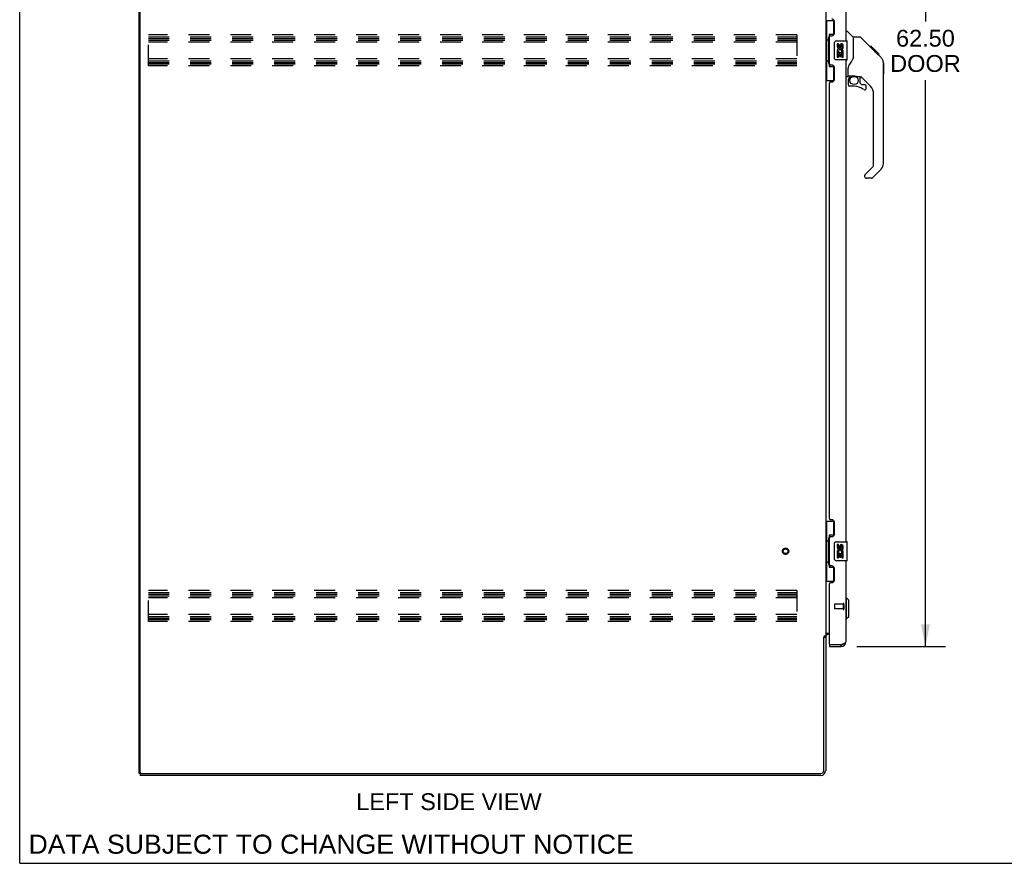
# Model space of a CAD drawing. Header units: inches. Extents: x 0 to 200, y 0 to 129.
# Tile 1 of 17: x 0 to 52, y 0 to 44. Entities that reach past the tile are written whole.
import ezdxf

# ---------------------------------------------------------------- set-up
doc = ezdxf.new("R2010")
doc.units = ezdxf.units.IN
doc.header["$LTSCALE"] = 11
doc.header["$MEASUREMENT"] = 0
doc.linetypes.add('HIDDEN', pattern=[0.2, 0.1, -0.1])
doc.layers.get('0').update_dxf_attribs({"linetype": 'CONTINUOUS'})
for name, color, linetype in [('02___PRT_ALL_AXES', 7, 'CONTINUOUS'), ('DEFAULT_2', 8, 'HIDDEN'), ('DIMENSIONS', 7, 'CONTINUOUS')]:
    doc.layers.add(name, color=color, linetype=linetype)
doc.styles.get("Standard").update_dxf_attribs({"font": 'arial.ttf'})
doc.dimstyles.new('DIMSTYLE_1', dxfattribs={"dimtxt": 0.882353, "dimasz": 1.176471, "dimexe": 0.09, "dimexo": 0.07, "dimgap": 0.0375, "dimtad": 0, "dimtih": 1, "dimtoh": 1, "dimzin": 4, "dimdsep": 46, "dimtxsty": 'Standard', "dimblk": '_FILLED', "dimblk1": '_FILLED', "dimblk2": '_FILLED', "dimcen": 0.09, "dimazin": 1, "dimtfac": 1, "dimtdec": 3, "dimtofl": 0, "dimtmove": 0, "dimatfit": 3, "dimldrblk": '_FILLED', "dimfxl": 1, "dimtolj": 1, "dimtzin": 4, "dimarcsym": 0})

# ---------------------------------------------------------------- blocks, each defined once
blk = doc.blocks.new('_FILLED')
at = {"color": 0, "linetype": 'ByBlock'}
blk.add_solid([(0, 0), (-1, 0.2), (-1, -0.2)], dxfattribs=at)
blk = doc.blocks.new('*D2')
at = {"layer": 'DIMENSIONS', "color": 2, "linetype": 'Continuous'}
for p, q in [((43.903, 73.858), (48.558, 73.858)), ((47.499, 73.858), (47.499, 44.131)), ((47.499, 11.358), (47.499, 41.043)), ((43.903, 11.358), (48.558, 11.358))]:
    blk.add_line(p, q, dxfattribs=at)
at = {"layer": 'DIMENSIONS', "color": 2, "linetype": 'Continuous', "xscale": 1.1764705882, "yscale": 1.1764705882, "zscale": 1.1764705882}
for p, rotation in [((47.499, 73.858), 90), ((47.499, 11.358), 270)]:
    blk.add_blockref('_FILLED', p, dxfattribs=dict(at, rotation=rotation))
at = {"layer": 'DIMENSIONS', "color": 2, "linetype": 'Continuous', "insert": (47.499, 43.69), "char_height": 0.8824, "width": 3.69342, "attachment_point": 2, "line_spacing_factor": 0.9}
blk.add_mtext('62.50\\PDOOR', dxfattribs=at)

msp = doc.modelspace()

# ---------------------------------------------------------------- linework, layer by layer
at = {"color": 7, "linetype": 'Continuous'}
for p, q in [((0, 0), (0, 129.412)), ((42.268, 44.183), (42.709, 44.183)), ((42.307, 44.183), (42.307, 43.158)), ((42.672, 44.183), (42.672, 43.404)), ((42.672, 43.448), (42.445, 43.448)), ((42.445, 43.448), (42.445, 41.768)), ((43.326, 43.612), (43.388, 43.612)), ((43.714, 43.303), (43.416, 43.601)), ((42.285, 43.158), (42.408, 43.158)), ((42.285, 43.158), (42.285, 42.058)), ((42.408, 43.189), (42.408, 43.209)), ((42.408, 42.058), (42.408, 43.158)), ((42.731, 42.208), (42.731, 43.008)), ((42.831, 43.108), (43.371, 43.108)), ((43.386, 42.123), (43.386, 43.093)), ((44.081, 43.297), (43.72, 43.297)), ((43.72, 42.193), (43.72, 43.297)), ((44.901, 42.509), (44.136, 43.274)), ((44.658, 42.82), (44.591, 42.82)), ((44.665, 42.813), (44.598, 42.813)), ((44.675, 42.803), (44.608, 42.803)), ((44.681, 42.796), (44.615, 42.796)), ((44.689, 42.788), (44.623, 42.788)), ((44.709, 42.769), (44.642, 42.769)), ((44.658, 42.82), (44.984, 42.493)), ((44.732, 42.746), (44.665, 42.746)), ((44.755, 42.723), (44.688, 42.723)), ((44.779, 42.699), (44.712, 42.699)), ((44.802, 42.675), (44.736, 42.675)), ((44.826, 42.652), (44.759, 42.652)), ((44.848, 42.629), (44.781, 42.629)), ((44.868, 42.609), (44.802, 42.609)), ((44.886, 42.592), (44.819, 42.592)), ((44.899, 42.579), (44.832, 42.579)), ((44.903, 42.575), (44.836, 42.575)), ((44.905, 42.573), (44.838, 42.573)), ((44.905, 42.572), (44.839, 42.572)), ((44.906, 42.571), (44.839, 42.571)), ((44.888, 42.522), (44.84, 42.57)), ((44.909, 42.569), (44.842, 42.569)), ((44.913, 42.564), (44.846, 42.564)), ((44.919, 42.559), (44.852, 42.559)), ((44.933, 42.545), (44.866, 42.545)), ((44.948, 42.53), (44.881, 42.53)), ((44.901, 42.509), (44.888, 42.522)), ((44.955, 42.522), (44.889, 42.522)), ((44.962, 42.515), (44.895, 42.515)), ((44.901, 42.509), (45.179, 42.231)), ((44.974, 42.503), (44.908, 42.503)), ((44.98, 42.498), (44.913, 42.498)), ((44.983, 42.495), (44.916, 42.495)), ((44.985, 42.493), (44.918, 42.493)), ((44.984, 42.493), (44.918, 42.493)), ((44.984, 42.493), (44.918, 42.493)), ((45.073, 42.404), (44.985, 42.493)), ((45.002, 42.408), (45.069, 42.408)), ((45.071, 42.407), (45.004, 42.407)), ((45.073, 42.404), (45.007, 42.404)), ((42.285, 42.058), (42.408, 42.058)), ((42.307, 42.058), (42.307, 41.033)), ((42.408, 42.008), (42.408, 42.028)), ((43.371, 42.108), (42.831, 42.108)), ((45.294, 41.976), (45.293, 41.982)), ((45.295, 36.669), (45.295, 41.953)), ((45.306, 41.957), (45.306, 41.371)), ((42.445, 41.768), (42.672, 41.768)), ((42.672, 41.813), (42.672, 41.033)), ((43.444, 41.27), (43.444, 41.677)), ((42.268, 41.033), (42.709, 41.033)), ((43.405, 41.231), (43.326, 41.231)), ((43.444, 41.053), (43.444, 40.815)), ((43.464, 41.272), (43.759, 41.272)), ((43.502, 41.192), (43.582, 41.272)), ((43.508, 41.186), (43.505, 41.189)), ((43.512, 41.182), (43.508, 41.186)), ((43.516, 41.178), (43.512, 41.182)), ((43.759, 41.272), (43.766, 41.272)), ((44.032, 41.231), (43.944, 41.231)), ((44.074, 40.899), (44.074, 41.226)), ((44.077, 40.891), (44.149, 40.819)), ((44.61, 40.734), (44.108, 41.236)), ((44.158, 40.815), (44.31, 40.815)), ((43.759, 40.737), (43.523, 40.737)), ((44.389, 40.617), (44.389, 40.737)), ((44.783, 36.584), (44.783, 40.317)), ((44.324, 36.092), (44.76, 36.528)), ((45.179, 36.391), (44.727, 35.939)), ((44.31, 36.059), (44.31, 35.994)), ((44.671, 35.916), (44.389, 35.916)), ((42.268, 17.933), (42.709, 17.933)), ((42.307, 17.933), (42.307, 16.908)), ((42.672, 17.933), (42.672, 17.154)), ((42.672, 17.198), (42.445, 17.198)), ((42.445, 17.198), (42.445, 15.518)), ((42.285, 16.908), (42.408, 16.908)), ((42.285, 16.908), (42.285, 15.808)), ((42.408, 16.939), (42.408, 16.959)), ((42.408, 15.808), (42.408, 16.908)), ((42.731, 15.958), (42.731, 16.758)), ((42.831, 16.858), (43.371, 16.858)), ((43.386, 15.873), (43.386, 16.843)), ((42.285, 15.808), (42.408, 15.808)), ((42.307, 15.808), (42.307, 14.783)), ((42.408, 15.758), (42.408, 15.778)), ((42.445, 15.518), (42.672, 15.518)), ((42.672, 15.563), (42.672, 14.783)), ((43.371, 15.858), (42.831, 15.858)), ((42.268, 14.783), (42.709, 14.783)), ((43.365, 13.91), (43.326, 13.91)), ((43.483, 13.792), (43.365, 13.91)), ((43.365, 12.808), (43.365, 13.91)), ((43.483, 12.926), (43.483, 13.792)), ((43.483, 12.926), (43.365, 12.808)), ((43.365, 12.808), (43.326, 12.808)), ((42.164, 11.849), (42.268, 11.849)), ((42.472, 11.462), (42.492, 11.462)), ((42.472, 11.462), (42.472, 11.358)), ((43.079, 11.358), (43.079, 11.462)), ((6.32, 4.712), (6.268, 4.712)), ((6.32, 4.712), (6.376, 4.712)), ((6.32, 4.712), (6.32, 4.608)), ((0, 0), (200, 0))]:
    msp.add_line(p, q, dxfattribs=at)
at = {"color": 3, "linetype": 'Continuous'}
for p, q in [((6.268, 4.712), (6.268, 76.504)), ((6.32, 4.775), (6.32, 76.442)), ((42.268, 73.316), (42.268, 11.901)), ((43.326, 68.358), (43.326, 43.108)), ((42.722, 43.506), (42.722, 44.126)), ((42.532, 43.376), (42.592, 43.376)), ((42.472, 41.901), (42.472, 43.316)), ((42.592, 41.841), (42.532, 41.841)), ((43.326, 42.108), (43.326, 16.858)), ((42.722, 41.091), (42.722, 41.711)), ((42.472, 18.066), (42.472, 40.901)), ((42.532, 40.961), (42.592, 40.961)), ((42.592, 18.006), (42.532, 18.006)), ((42.722, 17.256), (42.722, 17.876)), ((42.472, 15.651), (42.472, 17.066)), ((42.532, 17.126), (42.592, 17.126)), ((42.592, 15.591), (42.532, 15.591)), ((43.326, 15.858), (43.326, 11.605)), ((42.722, 14.841), (42.722, 15.461)), ((42.472, 11.482), (42.472, 14.651)), ((42.532, 14.711), (42.592, 14.711)), ((42.268, 11.901), (42.193, 11.901)), ((42.308, 12.056), (42.472, 12.056)), ((42.472, 12.004), (42.41, 12.004)), ((42.164, 4.855), (42.164, 11.86)), ((42.268, 11.862), (42.268, 4.855)), ((42.492, 11.462), (43.079, 11.462)), ((43.079, 11.462), (43.111, 11.474)), ((43.111, 11.474), (43.129, 11.481)), ((43.129, 11.481), (43.141, 11.485)), ((43.141, 11.485), (43.153, 11.49)), ((43.153, 11.49), (43.165, 11.495)), ((42.472, 11.358), (43.079, 11.358)), ((6.382, 4.712), (42.021, 4.712)), ((42.021, 4.608), (6.32, 4.608))]:
    msp.add_line(p, q, dxfattribs=at)
at = {"color": 7, "linetype": 'Continuous'}
for points in [[(42.445, 43.425), (42.445, 43.421), (42.446, 43.418), (42.447, 43.414), (42.448, 43.409), (42.45, 43.405), (42.452, 43.4), (42.454, 43.394), (42.457, 43.388), (42.46, 43.382), (42.464, 43.375), (42.469, 43.367), (42.473, 43.359), (42.479, 43.351), (42.481, 43.348)], [(42.731, 43.008), (42.731, 43.015), (42.732, 43.021), (42.733, 43.027), (42.734, 43.033), (42.736, 43.039), (42.738, 43.045)], [(44.136, 43.274), (44.129, 43.281), (44.12, 43.287), (44.111, 43.291), (44.101, 43.295), (44.091, 43.297), (44.081, 43.297)], [(44.84, 42.57), (44.818, 42.592), (44.796, 42.614), (44.774, 42.637)], [(42.481, 41.869), (42.479, 41.866), (42.473, 41.858), (42.469, 41.85), (42.464, 41.842), (42.46, 41.835), (42.457, 41.829), (42.454, 41.823), (42.452, 41.817), (42.45, 41.812), (42.448, 41.808), (42.447, 41.803), (42.446, 41.799), (42.445, 41.796), (42.445, 41.792)], [(42.738, 42.172), (42.736, 42.178), (42.734, 42.184), (42.733, 42.19), (42.732, 42.196), (42.731, 42.202), (42.731, 42.208)], [(43.497, 41.847), (43.487, 41.831), (43.471, 41.802), (43.459, 41.77), (43.45, 41.736), (43.445, 41.701), (43.444, 41.677)], [(43.72, 42.255), (43.699, 42.199), (43.669, 42.129), (43.632, 42.058), (43.59, 41.986), (43.542, 41.912), (43.497, 41.847)], [(45.295, 41.953), (45.293, 41.982), (45.288, 42.023), (45.279, 42.064), (45.265, 42.103), (45.247, 42.141), (45.225, 42.177), (45.199, 42.209), (45.179, 42.231)], [(43.516, 41.178), (43.507, 41.168), (43.498, 41.157), (43.49, 41.145), (43.483, 41.133), (43.478, 41.121), (43.473, 41.108), (43.469, 41.094), (43.466, 41.081), (43.465, 41.067), (43.464, 41.053)], [(43.505, 41.189), (43.503, 41.191), (43.503, 41.191), (43.502, 41.192), (43.502, 41.192)], [(43.766, 41.272), (43.785, 41.271), (43.807, 41.268), (43.828, 41.264), (43.847, 41.26), (43.866, 41.254), (43.882, 41.249), (43.895, 41.244), (43.907, 41.24), (43.918, 41.236), (43.927, 41.233), (43.935, 41.231), (43.943, 41.231), (43.944, 41.231)], [(42.445, 17.175), (42.445, 17.171), (42.446, 17.168), (42.447, 17.164), (42.448, 17.159), (42.45, 17.155), (42.452, 17.15), (42.454, 17.144), (42.457, 17.138), (42.46, 17.132), (42.464, 17.125), (42.469, 17.117), (42.473, 17.109), (42.479, 17.101), (42.481, 17.098)], [(42.731, 16.758), (42.731, 16.765), (42.732, 16.771), (42.733, 16.777), (42.734, 16.783), (42.736, 16.789), (42.738, 16.795)], [(42.481, 15.619), (42.479, 15.616), (42.473, 15.608), (42.469, 15.6), (42.464, 15.592), (42.46, 15.585), (42.457, 15.579), (42.454, 15.573), (42.452, 15.567), (42.45, 15.562), (42.448, 15.558), (42.447, 15.553), (42.446, 15.549), (42.445, 15.546), (42.445, 15.542)], [(42.738, 15.922), (42.736, 15.928), (42.734, 15.934), (42.733, 15.94), (42.732, 15.946), (42.731, 15.952), (42.731, 15.958)]]:
    msp.add_lwpolyline(points, dxfattribs=at)
at = {"color": 3, "linetype": 'Continuous'}
for points in [[(42.177, 11.882), (42.175, 11.878), (42.174, 11.877), (42.173, 11.875), (42.172, 11.873), (42.171, 11.872), (42.17, 11.87), (42.169, 11.868), (42.168, 11.866), (42.167, 11.864), (42.165, 11.862), (42.164, 11.86)], [(42.193, 11.901), (42.192, 11.899), (42.19, 11.898), (42.188, 11.896), (42.186, 11.895), (42.185, 11.893), (42.184, 11.892), (42.183, 11.89), (42.182, 11.889), (42.181, 11.888), (42.18, 11.886), (42.179, 11.885), (42.178, 11.884), (42.177, 11.882)], [(42.289, 12.033), (42.284, 12.031), (42.281, 12.03), (42.279, 12.029), (42.277, 12.027), (42.275, 12.026), (42.273, 12.024), (42.271, 12.023), (42.27, 12.022), (42.269, 12.02), (42.268, 12.019), (42.268, 12.017), (42.268, 12.016)], [(42.308, 12.056), (42.308, 12.054), (42.308, 12.053), (42.308, 12.051), (42.307, 12.049), (42.306, 12.047), (42.305, 12.046), (42.304, 12.044), (42.303, 12.043), (42.301, 12.041), (42.299, 12.04), (42.297, 12.038), (42.295, 12.037), (42.293, 12.036), (42.291, 12.035), (42.289, 12.033)], [(43.165, 11.495), (43.171, 11.497), (43.177, 11.499), (43.182, 11.502), (43.188, 11.504), (43.194, 11.506), (43.199, 11.508), (43.205, 11.511), (43.21, 11.513), (43.215, 11.515), (43.22, 11.518), (43.225, 11.52), (43.23, 11.522), (43.235, 11.525), (43.24, 11.527), (43.245, 11.529), (43.249, 11.531), (43.254, 11.534), (43.258, 11.536), (43.262, 11.538), (43.267, 11.541), (43.271, 11.543), (43.274, 11.545), (43.278, 11.548), (43.282, 11.55), (43.285, 11.552), (43.289, 11.554), (43.292, 11.557), (43.295, 11.559), (43.298, 11.561), (43.301, 11.564), (43.303, 11.566), (43.306, 11.568), (43.308, 11.571), (43.311, 11.573), (43.313, 11.575), (43.315, 11.577), (43.316, 11.58), (43.318, 11.582), (43.32, 11.584), (43.321, 11.587), (43.322, 11.589), (43.323, 11.591), (43.324, 11.593), (43.325, 11.596), (43.325, 11.598), (43.326, 11.6), (43.326, 11.603), (43.326, 11.605)]]:
    msp.add_lwpolyline(points, dxfattribs=at)
at = {"color": 7, "linetype": 'Continuous'}
msp.add_circle((43.759, 41.032), 0.217, dxfattribs=at)
at = {"color": 3, "linetype": 'Continuous'}
for centre, radius, start, end in [((42.592, 44.126), 0.13, 0, 90), ((42.532, 43.316), 0.06, 90, 180), ((42.592, 43.506), 0.13, 270, 360), ((42.532, 41.901), 0.06, 180, 270), ((42.592, 41.711), 0.13, 0, 90), ((42.532, 40.901), 0.06, 90, 180), ((42.592, 41.091), 0.13, 270, 360), ((42.532, 18.066), 0.06, 180, 270), ((42.592, 17.876), 0.13, 0, 90), ((42.532, 17.066), 0.06, 90, 180), ((42.592, 17.256), 0.13, 270, 360), ((42.532, 15.651), 0.06, 180, 270), ((42.592, 15.461), 0.13, 0, 90), ((42.532, 14.651), 0.06, 90, 180), ((42.592, 14.841), 0.13, 270, 360), ((42.41, 11.862), 0.142, 90, 180), ((42.492, 11.482), 0.02, 180, 270), ((43.079, 11.605), 0.246, 270, 360), ((6.382, 4.775), 0.0625, 180, 270), ((42.021, 4.855), 0.246, 270, 360), ((42.021, 4.855), 0.143, 270, 360)]:
    msp.add_arc(centre, radius, start, end, dxfattribs=at)
at = {"color": 7, "linetype": 'Continuous'}
for centre, radius, start, end in [((43.388, 43.573), 0.0394, 45, 90), ((42.831, 43.008), 0.1, 90, 158.7946), ((43.371, 43.093), 0.015, 0, 90), ((43.7, 43.289), 0.0197, 7.5, 45), ((42.831, 42.208), 0.1, 201.205, 270), ((43.371, 42.123), 0.015, 270, 360), ((45.287, 41.957), 0.0197, 0, 68.9395), ((45.287, 41.371), 0.0197, 293.607, 360), ((43.405, 41.27), 0.0394, 270, 360), ((43.464, 41.292), 0.0197, 180, 270), ((43.641, 41.053), 0.197, 135, 180), ((43.523, 40.815), 0.0787, 180, 270), ((44.032, 41.034), 0.197, 45, 90), ((44.086, 40.899), 0.0118, 180, 225), ((44.158, 40.827), 0.0118, 225, 270), ((44.31, 40.737), 0.0787, 0, 90), ((43.759, 39.949), 0.787, 50.4788, 90), ((44.31, 40.617), 0.0787, 230.4788, 360), ((44.192, 40.317), 0.591, 0, 45), ((44.901, 36.669), 0.394, 315, 360), ((44.704, 36.584), 0.0787, 315, 360), ((44.357, 36.059), 0.0472, 135, 180), ((44.389, 35.994), 0.0787, 180, 270), ((44.671, 35.994), 0.0787, 270, 315), ((42.831, 16.758), 0.1, 90, 158.7946), ((43.371, 16.843), 0.015, 0, 90), ((42.831, 15.958), 0.1, 201.205, 270), ((43.371, 15.873), 0.015, 270, 360), ((43.079, 11.605), 0.142, 270, 311.3663), ((43.162, 11.748), 0.26, 267.3791, 270)]:
    msp.add_arc(centre, radius, start, end, dxfattribs=at)
for centre, start_param, end_param in [((42.512, 43.199), 0.699287, 1.51401), ((42.512, 43.199), -4.655602, -3.84088), ((42.512, 42.018), 0.699287, 1.51401), ((42.512, 42.018), -4.655602, -3.84088), ((42.512, 16.949), 0.699287, 1.51401), ((42.512, 16.949), -4.655602, -3.84088), ((42.512, 15.768), 0.699287, 1.51401), ((42.512, 15.768), -4.655602, -3.84088)]:
    msp.add_ellipse(centre, major_axis=(0, 0.18), ratio=0.579493, start_param=start_param, end_param=end_param, dxfattribs=at)
at = {"layer": '02___PRT_ALL_AXES', "color": 7, "linetype": 'Continuous'}
for p, q in [((42.932, 42.954), (42.869, 42.954)), ((42.869, 42.954), (42.869, 42.818)), ((42.932, 42.818), (42.932, 42.954)), ((42.997, 42.881), (42.997, 42.812)), ((43.057, 42.818), (43.057, 42.86)), ((43.12, 42.86), (43.12, 42.724)), ((43.183, 42.724), (43.183, 42.86)), ((42.887, 42.493), (42.869, 42.493)), ((42.869, 42.493), (42.869, 42.263)), ((42.921, 42.493), (42.949, 42.512)), ((42.921, 42.493), (43.183, 42.493)), ((42.932, 42.43), (42.997, 42.43)), ((42.932, 42.263), (42.932, 42.43)), ((42.997, 42.43), (42.997, 42.294)), ((43.057, 42.43), (43.12, 42.43)), ((43.057, 42.294), (43.057, 42.43)), ((43.112, 42.529), (43.17, 42.504)), ((43.12, 42.724), (43.183, 42.724)), ((43.12, 42.43), (43.12, 42.263)), ((43.183, 42.263), (43.183, 42.493)), ((42.869, 42.263), (42.932, 42.263)), ((42.997, 42.294), (43.057, 42.294)), ((43.12, 42.263), (43.183, 42.263)), ((42.932, 16.704), (42.869, 16.704)), ((42.869, 16.704), (42.869, 16.568)), ((42.932, 16.568), (42.932, 16.704)), ((42.997, 16.631), (42.997, 16.562)), ((43.057, 16.568), (43.057, 16.61)), ((43.12, 16.61), (43.12, 16.474)), ((43.183, 16.474), (43.183, 16.61)), ((42.887, 16.243), (42.869, 16.243)), ((42.869, 16.243), (42.869, 16.013)), ((42.869, 16.013), (42.932, 16.013)), ((42.921, 16.243), (42.949, 16.262)), ((42.921, 16.243), (43.183, 16.243)), ((42.932, 16.18), (42.997, 16.18)), ((42.932, 16.013), (42.932, 16.18)), ((42.997, 16.18), (42.997, 16.044)), ((42.997, 16.044), (43.057, 16.044)), ((43.057, 16.18), (43.12, 16.18)), ((43.057, 16.044), (43.057, 16.18)), ((43.112, 16.279), (43.17, 16.254)), ((43.12, 16.474), (43.183, 16.474)), ((43.12, 16.18), (43.12, 16.013)), ((43.12, 16.013), (43.183, 16.013)), ((43.183, 16.013), (43.183, 16.243))]:
    msp.add_line(p, q, dxfattribs=at)
at = {"layer": '02___PRT_ALL_AXES', "color": 8, "linetype": 'HIDDEN'}
for p, q in [((43.179, 13.586), (42.732, 13.586)), ((43.179, 13.586), (43.179, 13.338)), ((43.179, 13.338), (42.732, 13.338))]:
    msp.add_line(p, q, dxfattribs=at)
msp.add_circle((40.164, 16.358), 0.124, dxfattribs=at)
at = {"layer": '02___PRT_ALL_AXES', "color": 7, "linetype": 'Continuous'}
for centre, radius, start, end in [((43.089, 42.86), 0.0943, 68.6999, 167.4338), ((43.089, 42.86), 0.0314, 0, 180.0485), ((43.089, 42.86), 0.0943, 0, 68.6704), ((43.023, 42.566), 0.154, 161.4199, 206.1963), ((42.963, 42.818), 0.0943, 180, 360), ((43.026, 42.566), 0.157, 336.5966, 161.8791), ((43.026, 42.566), 0.157, 205.737, 207.8532), ((42.963, 42.818), 0.0314, 180, 261.2295), ((43.026, 42.566), 0.0943, 336.5966, 215.1122), ((42.962, 42.823), 0.0362, 263.4285, 341.7628), ((42.963, 16.568), 0.0943, 180, 360), ((42.963, 16.568), 0.0314, 180, 261.2295), ((42.962, 16.573), 0.0362, 263.4285, 341.7628), ((43.089, 16.61), 0.0943, 68.6999, 167.4338), ((43.089, 16.61), 0.0314, 0, 180.0485), ((43.089, 16.61), 0.0943, 0, 68.6704), ((43.023, 16.316), 0.154, 161.4199, 206.1963), ((43.026, 16.316), 0.157, 336.5966, 161.8791), ((43.026, 16.316), 0.157, 205.737, 207.8532), ((43.026, 16.316), 0.0943, 336.5966, 215.1122)]:
    msp.add_arc(centre, radius, start, end, dxfattribs=at)
at = {"layer": 'DEFAULT_2', "color": 8, "linetype": 'HIDDEN'}
for p, q in [((6.747, 41.796), (6.747, 43.421)), ((40.747, 43.421), (6.747, 43.421)), ((40.747, 43.421), (40.747, 41.796)), ((6.747, 43.317), (40.747, 43.317)), ((6.747, 43.233), (40.747, 43.233)), ((6.747, 43.15), (40.747, 43.15)), ((40.747, 43.046), (6.747, 43.046)), ((40.747, 42.171), (6.747, 42.171)), ((6.747, 42.067), (40.747, 42.067)), ((6.747, 41.983), (40.747, 41.983)), ((6.747, 41.9), (40.747, 41.9)), ((40.747, 41.796), (6.747, 41.796)), ((40.747, 14.296), (6.747, 14.296)), ((6.747, 12.671), (6.747, 14.296)), ((6.747, 14.192), (40.747, 14.192)), ((6.747, 14.108), (40.747, 14.108)), ((6.747, 14.025), (40.747, 14.025)), ((40.747, 14.296), (40.747, 12.671)), ((40.747, 13.921), (6.747, 13.921)), ((42.722, 13.576), (42.722, 13.348)), ((43.179, 13.604), (43.179, 13.32)), ((43.222, 13.604), (43.222, 13.32)), ((40.747, 13.046), (6.747, 13.046)), ((6.747, 12.942), (40.747, 12.942)), ((6.747, 12.858), (40.747, 12.858)), ((6.747, 12.775), (40.747, 12.775)), ((40.747, 12.671), (6.747, 12.671))]:
    msp.add_line(p, q, dxfattribs=at)
for radius in [0.164, 0.124]:
    msp.add_circle((40.164, 16.358), radius, dxfattribs=at)
for centre, radius, start, end in [((42.732, 13.576), 0.01, 90, 180), ((43.2, 13.604), 0.0215, 0, 180), ((42.732, 13.348), 0.01, 180, 270), ((43.2, 13.32), 0.0215, 180, 360)]:
    msp.add_arc(centre, radius, start, end, dxfattribs=at)

# ---------------------------------------------------------------- texts
at = {"layer": 'DIMENSIONS', "color": 2, "linetype": 'Continuous', "attachment_point": 2, "line_spacing_factor": 0.9}
for s, insert, char_height, width in [('LEFT SIDE VIEW', (22.511, 3.672), 0.88235, 9.7026), ('DATA SUBJECT TO CHANGE WITHOUT NOTICE', (16.334, 1.501), 1, 31.6803)]:
    msp.add_mtext(s, dxfattribs=dict(at, insert=insert, char_height=char_height, width=width))

# ---------------------------------------------------------------- dimensions: what is measured, and where the dimension line sits
at = {"layer": 'DIMENSIONS', "color": 2, "linetype": 'Continuous'}
dim = msp.add_linear_dim(base=(47.499, 73.858), p1=(43.833, 11.358), p2=(43.833, 73.858), angle=90, text='<>\\PDOOR', dimstyle='DIMSTYLE_1', dxfattribs=at)
dim.commit()
dim.dimension.update_dxf_attribs({"geometry": '*D2', "text_midpoint": (47.499, 42.587), "dimtype": 160})

doc.saveas('drawing.dxf')
